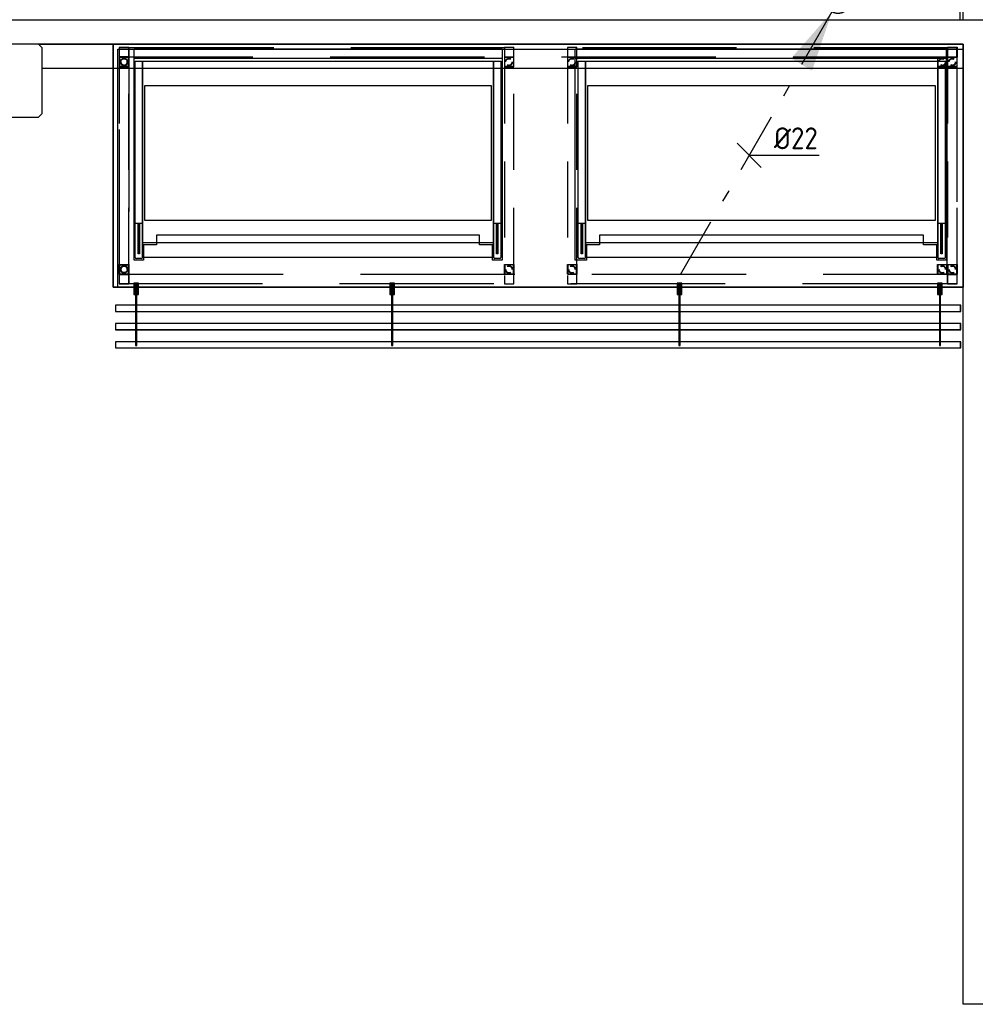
# Model space of a CAD drawing. Header units: millimetres. Extents: x -110 to 230337154, y -20 to 1103899040.
# Tile 51 of 58: x 115190173 to 115194106, y 551939602 to 551943653. Entities that reach past the tile are written whole.
import ezdxf

# ---------------------------------------------------------------- set-up
doc = ezdxf.new("R2010")
doc.units = ezdxf.units.MM
doc.header["$LTSCALE"] = 50
for name, pattern in [('2322109', [10, 5, -2, 1, -2]), ('2322109_a', [10, 5, -2, 1, -2]), ('DASHED', [19.05, 12.7, -6.35]), ('DASHED2', [9.375, 6.25, -3.125]), ('PDF_IMPORT', [1, 0.8, -0.2])]:
    doc.linetypes.add(name, pattern=pattern)
doc.layers.get('0').update_dxf_attribs({"lineweight": 5})
for name, color, linetype in [('2D APPARATUUR', 7, 'Continuous'), ('2D APPARATUUR BOVENBOUW KOUD', 3, 'Continuous'), ('2D APPARATUUR ONDERBOUW', 40, 'DASHED'), ('ONDERLEGGER BOUWKUNDIG', 7, 'Continuous'), ('WL531---', 5, '2322109'), ('WM531---', 1, 'Continuous')]:
    doc.layers.add(name, color=color, linetype=linetype)
doc.styles.add('DVD_VBC_Arial', font='arial.ttf')
doc.styles.add('STABICAD-018', font='ISOCP.SHX', dxfattribs={"height": 90})

# ---------------------------------------------------------------- blocks, each defined once
blk = doc.blocks.new('*U336')
at = {"linetype": '2322109'}
blk.add_hatch(color=2, dxfattribs=at).paths.add_polyline_path([(-25, -43.3), (-106.7, -284.8), (-193.3, -234.8)], flags=0)
at = {"color": 0, "linetype": '2322109'}
blk.add_line((0, 0), (0, 0, 1), dxfattribs=at)
at = {"color": 2, "linetype": '2322109_a'}
blk.add_line((-25, -43.3, 1), (-675, -1169.1, 1), dxfattribs=at)
at = {"color": 2, "linetype": '2322109'}
blk.add_circle((0, 0, 1), 50, dxfattribs=at)
at = {"color": 2}
for tag, p, style in [('SECTIONCODE', (150, 150), 'DVD_VBC_Arial'), ('POSITIONCODE', (150, 150), 'DVD_VBC_Arial'), ('CODE', (0, 100), 'STABICAD-018'), ('FLOORCODE', (0, 0, -50), 'STABICAD-018')]:
    blk.add_attdef(tag, p, '', height=1.2, dxfattribs=dict(at, style=style))
blk = doc.blocks.new('*U340')
at = {"color": 0, "linetype": 'Continuous'}
for p, q in [((50, -50), (-50, 50)), ((0, 0), (52.2, 0)), ((52.2, 0), (287.6, 0))]:
    blk.add_line(p, q, dxfattribs=at)
at = {"color": 0, "linetype": 'Continuous', "style": 'STABICAD-018'}
blk.add_text('%%c22', height=90, dxfattribs=at).set_placement((102.2, 25))
at = {"color": 2, "style": 'DVD_VBC_Arial'}
blk.add_attdef('CODE', (0, 0), '', height=1.2, dxfattribs=at)

msp = doc.modelspace()

# ---------------------------------------------------------------- linework, layer by layer
at = {"layer": '2D APPARATUUR'}
for p, q in [((115190557.8, 551943552), (115190557.8, 551942552.6)), ((115194056, 551943552), (115190557.8, 551943552)), ((115194056, 551942552.6), (115194056, 551943552)), ((115194030.7, 551942605.6), (115193990.7, 551942605.6)), ((115193990.7, 551942605.6), (115193990.7, 551942565.6)), ((115190662.2, 551942568.5), (115190643.1, 551942568.5)), ((115190643.1, 551942568.5), (115190643.1, 551942522.5)), ((115190662.2, 551942522.5), (115190662.2, 551942568.5)), ((115191715.7, 551942568.5), (115191696.7, 551942568.5)), ((115191696.7, 551942568.5), (115191696.7, 551942522.5)), ((115191715.7, 551942522.5), (115191715.7, 551942568.5)), ((115192898.2, 551942568.5), (115192879.2, 551942568.5)), ((115192879.2, 551942568.5), (115192879.2, 551942522.5)), ((115192898.2, 551942522.5), (115192898.2, 551942568.5)), ((115193970.1, 551942568.5), (115193951, 551942568.5)), ((115193951, 551942568.5), (115193951, 551942522.5)), ((115193970.1, 551942522.5), (115193970.1, 551942568.5)), ((115190557.8, 551942552.6), (115194056, 551942552.6)), ((115190648.1, 551942522.5), (115190648.1, 551942563.5)), ((115190648.1, 551942563.5), (115190657.1, 551942563.5)), ((115190655.3, 551942561.9), (115190650.2, 551942561.9)), ((115190650.2, 551942561.9), (115190650.2, 551942312.7)), ((115190655.3, 551942312.7), (115190655.3, 551942561.9)), ((115190657.1, 551942563.5), (115190657.1, 551942522.5)), ((115191701.7, 551942522.5), (115191701.7, 551942563.5)), ((115191701.7, 551942563.5), (115191710.7, 551942563.5)), ((115191708.9, 551942561.9), (115191703.8, 551942561.9)), ((115191703.8, 551942561.9), (115191703.8, 551942312.7)), ((115191708.9, 551942312.7), (115191708.9, 551942561.9)), ((115191710.7, 551942563.5), (115191710.7, 551942522.5)), ((115192884.2, 551942522.5), (115192884.2, 551942563.5)), ((115192884.2, 551942563.5), (115192893.2, 551942563.5)), ((115192891.3, 551942561.9), (115192886.3, 551942561.9)), ((115192886.3, 551942561.9), (115192886.3, 551942312.7)), ((115192891.3, 551942312.7), (115192891.3, 551942561.9)), ((115192893.2, 551942563.5), (115192893.2, 551942522.5)), ((115193956.1, 551942522.5), (115193956.1, 551942563.5)), ((115193956.1, 551942563.5), (115193965.1, 551942563.5)), ((115193963.2, 551942561.9), (115193958.2, 551942561.9)), ((115193958.2, 551942561.9), (115193958.2, 551942312.7)), ((115193963.2, 551942312.7), (115193963.2, 551942561.9)), ((115193965.1, 551942563.5), (115193965.1, 551942522.5)), ((115190643.1, 551942522.5), (115190648.1, 551942522.5)), ((115190657.1, 551942522.5), (115190662.2, 551942522.5)), ((115191696.7, 551942522.5), (115191701.7, 551942522.5)), ((115191710.7, 551942522.5), (115191715.7, 551942522.5)), ((115192879.2, 551942522.5), (115192884.2, 551942522.5)), ((115192893.2, 551942522.5), (115192898.2, 551942522.5)), ((115193951, 551942522.5), (115193956.1, 551942522.5)), ((115193965.1, 551942522.5), (115193970.1, 551942522.5)), ((115190567.8, 551942478), (115190567.8, 551942452.6)), ((115194045.9, 551942478), (115190567.8, 551942478)), ((115190567.8, 551942452.6), (115194045.9, 551942452.6)), ((115194045.9, 551942452.6), (115194045.9, 551942478)), ((115190567.8, 551942402.8), (115190567.8, 551942377.7)), ((115194045.9, 551942402.8), (115190567.8, 551942402.8)), ((115194045.9, 551942377.7), (115194045.9, 551942402.8)), ((115190567.8, 551942377.7), (115194045.9, 551942377.7)), ((115190567.8, 551942327.9), (115190567.8, 551942302.8)), ((115194045.9, 551942327.9), (115190567.8, 551942327.9)), ((115194045.9, 551942302.8), (115194045.9, 551942327.9)), ((115190567.8, 551942302.8), (115194045.9, 551942302.8)), ((115190650.2, 551942312.7), (115190655.3, 551942312.7)), ((115191703.8, 551942312.7), (115191708.9, 551942312.7)), ((115192886.3, 551942312.7), (115192891.3, 551942312.7)), ((115193958.2, 551942312.7), (115193963.2, 551942312.7))]:
    msp.add_line(p, q, dxfattribs=at)
at = {"layer": '2D APPARATUUR', "color": 7, "lineweight": 25}
for points in [[(115194055.5, 551943552), (115194055.5, 551942552.9), (115190557.6, 551942552.9), (115190557.6, 551943552)], [(115194055.5, 551943532), (115194055.5, 551942552.9), (115190577.6, 551942552.9), (115190577.6, 551943532)]]:
    msp.add_lwpolyline(points, close=True, dxfattribs=at)
at = {"layer": '2D APPARATUUR'}
for points in [[(115194045.5, 551942478), (115190567.7, 551942478), (115190567.7, 551942452.9), (115194045.5, 551942452.9)], [(115194045.5, 551942378), (115194045.5, 551942402.9), (115190567.7, 551942402.9), (115190567.7, 551942378)], [(115194045.5, 551942303.2), (115194045.5, 551942328), (115190567.7, 551942328), (115190567.7, 551942303.2)]]:
    msp.add_lwpolyline(points, close=True, dxfattribs=at)
at = {"layer": '2D APPARATUUR BOVENBOUW KOUD'}
for p, q in [((115190643.6, 551942663.2), (115190643.6, 551943533.1)), ((115190643.6, 551943533.1), (115192158.6, 551943533.1)), ((115190643.6, 551943493.2), (115190643.6, 551943533.1)), ((115192158.6, 551943533.1), (115192158.6, 551942663.2)), ((115192158.6, 551943533.1), (115192158.6, 551943493.2)), ((115192459.8, 551942663.2), (115192459.8, 551943533.1)), ((115192459.8, 551943533.1), (115193986.5, 551943533.1)), ((115192459.8, 551943493.2), (115192459.8, 551943533.1)), ((115193986.5, 551943533.1), (115193986.5, 551942663.2)), ((115193986.5, 551943533.1), (115193986.5, 551943493.2)), ((115192158.6, 551943493.2), (115190643.6, 551943493.2)), ((115190648.6, 551942675.1), (115190648.6, 551943483.1)), ((115190648.6, 551943483.1), (115190678.5, 551943483.1)), ((115190678.5, 551942675.1), (115190678.5, 551943483.1)), ((115190678.5, 551943483.1), (115192123.4, 551943483.1)), ((115190678.5, 551943483.1), (115190678.5, 551942675.1)), ((115192123.4, 551943483.1), (115192123.4, 551942675.1)), ((115192123.4, 551942675.1), (115192123.4, 551943483.1)), ((115192123.4, 551943483.1), (115192153.6, 551943483.1)), ((115192153.6, 551943483.1), (115192153.6, 551942675.1)), ((115193986.5, 551943493.2), (115192459.8, 551943493.2)), ((115192471.5, 551942675.1), (115192471.5, 551943483.1)), ((115192471.5, 551943483.1), (115192501.4, 551943483.1)), ((115192501.4, 551942675.1), (115192501.4, 551943483.1)), ((115192501.4, 551943483.1), (115193951.3, 551943483.1)), ((115192501.4, 551943483.1), (115192501.4, 551942675.1)), ((115193951.3, 551943483.1), (115193951.3, 551942675.1)), ((115193951.3, 551942675.1), (115193951.3, 551943483.1)), ((115193951.3, 551943483.1), (115193981.5, 551943483.1)), ((115193981.5, 551943483.1), (115193981.5, 551942675.1)), ((115190678.5, 551942815.3), (115190648.6, 551942815.3)), ((115190660.5, 551942689.4), (115190660.5, 551942815.3)), ((115190663.5, 551942689.4), (115190663.5, 551942815.3)), ((115190666.6, 551942815.3), (115190666.6, 551942689.4)), ((115192153.6, 551942815.3), (115192123.4, 551942815.3)), ((115192135.6, 551942689.4), (115192135.6, 551942815.3)), ((115192138.5, 551942815.3), (115192138.5, 551942689.4)), ((115192141.4, 551942815.3), (115192141.4, 551942689.4)), ((115192501.4, 551942815.3), (115192471.5, 551942815.3)), ((115192483.4, 551942689.4), (115192483.4, 551942815.3)), ((115192486.3, 551942689.4), (115192486.3, 551942815.3)), ((115192489.5, 551942815.3), (115192489.5, 551942689.4)), ((115193981.5, 551942815.3), (115193951.3, 551942815.3)), ((115193963.5, 551942689.4), (115193963.5, 551942815.3)), ((115193966.4, 551942815.3), (115193966.4, 551942689.4)), ((115193969.3, 551942815.3), (115193969.3, 551942689.4)), ((115192065.5, 551942767.1), (115190736.5, 551942767.1)), ((115190736.5, 551942767.1), (115190736.5, 551942727.2)), ((115192065.5, 551942727.2), (115192065.5, 551942767.1)), ((115193893.4, 551942767.1), (115192559.4, 551942767.1)), ((115192559.4, 551942767.1), (115192559.4, 551942727.2)), ((115193893.4, 551942727.2), (115193893.4, 551942767.1)), ((115192123.4, 551942735.1), (115190678.5, 551942735.1)), ((115190736.5, 551942727.2), (115190682.5, 551942727.2)), ((115190682.5, 551942727.2), (115190682.5, 551942663.2)), ((115192119.5, 551942727.2), (115192065.5, 551942727.2)), ((115192119.5, 551942663.2), (115192119.5, 551942727.2)), ((115193951.3, 551942735.1), (115192501.4, 551942735.1)), ((115192559.4, 551942727.2), (115192505.4, 551942727.2)), ((115192505.4, 551942727.2), (115192505.4, 551942663.2)), ((115193947.3, 551942727.2), (115193893.4, 551942727.2)), ((115193947.3, 551942663.2), (115193947.3, 551942727.2)), ((115190666.6, 551942689.4), (115190660.5, 551942689.4)), ((115192141.4, 551942689.4), (115192135.6, 551942689.4)), ((115192489.5, 551942689.4), (115192483.4, 551942689.4)), ((115193969.3, 551942689.4), (115193963.5, 551942689.4)), ((115190682.5, 551942663.2), (115190643.6, 551942663.2)), ((115190673.5, 551942670), (115190653.7, 551942670)), ((115192123.4, 551942675.1), (115190678.5, 551942675.1)), ((115192158.6, 551942663.2), (115192119.5, 551942663.2)), ((115192148.6, 551942670), (115192128.5, 551942670)), ((115192505.4, 551942663.2), (115192459.8, 551942663.2)), ((115192496.4, 551942670), (115192476.5, 551942670)), ((115193951.3, 551942675.1), (115192501.4, 551942675.1)), ((115193986.5, 551942663.2), (115193947.3, 551942663.2)), ((115193976.5, 551942670), (115193956.3, 551942670))]:
    msp.add_line(p, q, dxfattribs=at)
at = {"layer": '2D APPARATUUR BOVENBOUW KOUD', "linetype": 'PDF_IMPORT', "ltscale": 37.570308}
for p, q in [((115190688.6, 551943383.1), (115192113.4, 551943383.1)), ((115190688.6, 551942826.9), (115190688.6, 551943383.1)), ((115192113.4, 551943383.1), (115192113.4, 551942826.9)), ((115192511.5, 551943383.1), (115193941.3, 551943383.1)), ((115192511.5, 551942826.9), (115192511.5, 551943383.1)), ((115193941.3, 551943383.1), (115193941.3, 551942826.9)), ((115192113.4, 551942826.9), (115190688.6, 551942826.9)), ((115193941.3, 551942826.9), (115192511.5, 551942826.9))]:
    msp.add_line(p, q, dxfattribs=at)
at = {"layer": '2D APPARATUUR BOVENBOUW KOUD'}
for centre, radius, start, end in [((115190653.7, 551942674.8), 4.73, 178.9905, 268.9905), ((115190673.5, 551942675.1), 5.03, 270, 0), ((115192128.6, 551942674.7), 4.7, 178.6152, 268.6152), ((115192148.6, 551942675.1), 5.03, 270, 0), ((115192476.6, 551942674.8), 4.73, 178.9905, 268.9905), ((115192496.4, 551942675.1), 5.03, 270, 0), ((115193956.5, 551942674.7), 4.7, 178.6152, 268.6152), ((115193976.5, 551942675.1), 5.03, 270, 0)]:
    msp.add_arc(centre, radius, start, end, dxfattribs=at)
at = {"layer": '2D APPARATUUR ONDERBOUW'}
for p, q in [((115190583.8, 551943500.7), (115190583.8, 551943538.3)), ((115190583.8, 551943538.3), (115190621.4, 551943538.3)), ((115190621.4, 551943538.3), (115190621.4, 551943500.7)), ((115190622.7, 551943499.7), (115190622.7, 551943539.6)), ((115190623, 551943499.7), (115190623, 551943539.6)), ((115192207.2, 551943499.7), (115192207.2, 551943539.6)), ((115192207.2, 551943499.7), (115192207.2, 551943539.6)), ((115192466.5, 551943499.7), (115192466.5, 551943539.6)), ((115192466.5, 551943499.7), (115192466.5, 551943539.6)), ((115193990.7, 551943499.7), (115193990.7, 551943539.6)), ((115193991.8, 551943538.3), (115193991.8, 551943500.7)), ((115194029.4, 551943538.3), (115193991.8, 551943538.3)), ((115194029.4, 551943500.7), (115194029.4, 551943538.3)), ((115194032, 551943499.7), (115194032, 551943539.6)), ((115190582.8, 551943499.7), (115190622.7, 551943499.7)), ((115190582.8, 551943499.7), (115190582.8, 551943459.7)), ((115190622.7, 551943499.7), (115190582.8, 551943499.7)), ((115190621.4, 551943500.7), (115190583.8, 551943500.7)), ((115190621.1, 551943498.6), (115190583.8, 551943498.6)), ((115190583.8, 551943498.6), (115190583.8, 551943461)), ((115190584.1, 551943461), (115190584.1, 551943498.6)), ((115190584.1, 551943498.6), (115190621.4, 551943498.6)), ((115190621.1, 551943461), (115190621.1, 551943498.6)), ((115190621.4, 551943498.6), (115190621.4, 551943461)), ((115190622.5, 551943499.7), (115190622.5, 551943459.7)), ((115190622.7, 551943459.7), (115190622.7, 551943499.7)), ((115190622.7, 551943499.7), (115190622.7, 551943499.7)), ((115190622.7, 551943459.7), (115190622.7, 551943499.7)), ((115192168.6, 551943499.7), (115192168.6, 551943459.7)), ((115192206.9, 551943499.7), (115192168.6, 551943499.7)), ((115192168.6, 551943499.7), (115192168.6, 551943459.7)), ((115192206.9, 551943499.7), (115192168.6, 551943499.7)), ((115192169.9, 551943461), (115192169.9, 551943498.6)), ((115192169.9, 551943498.6), (115192205.6, 551943498.6)), ((115192169.9, 551943461), (115192169.9, 551943498.6)), ((115192169.9, 551943498.6), (115192205.6, 551943498.6)), ((115192205.6, 551943498.6), (115192205.6, 551943461)), ((115192205.6, 551943498.6), (115192205.6, 551943461)), ((115192206.9, 551943459.7), (115192206.9, 551943499.7)), ((115192206.9, 551943459.7), (115192206.9, 551943499.7)), ((115192427.9, 551943499.7), (115192427.9, 551943459.7)), ((115192466.2, 551943499.7), (115192427.9, 551943499.7)), ((115192427.9, 551943499.7), (115192427.9, 551943459.7)), ((115192466.2, 551943499.7), (115192427.9, 551943499.7)), ((115192429.2, 551943461), (115192429.2, 551943498.6)), ((115192429.2, 551943498.6), (115192464.9, 551943498.6)), ((115192429.2, 551943461), (115192429.2, 551943498.6)), ((115192429.2, 551943498.6), (115192464.9, 551943498.6)), ((115192464.9, 551943498.6), (115192464.9, 551943461)), ((115192464.9, 551943498.6), (115192464.9, 551943461)), ((115192466.2, 551943459.7), (115192466.2, 551943499.7)), ((115192466.2, 551943459.7), (115192466.2, 551943499.7)), ((115193950.5, 551943499.7), (115193950.5, 551943459.7)), ((115193990.5, 551943499.7), (115193950.5, 551943499.7)), ((115193951.8, 551943461), (115193951.8, 551943498.6)), ((115193951.8, 551943498.6), (115193989.1, 551943498.6)), ((115193989.1, 551943498.6), (115193989.1, 551943461)), ((115193990.5, 551943459.7), (115193990.5, 551943499.7)), ((115194030.7, 551943499.7), (115193990.7, 551943499.7)), ((115193991.8, 551943500.7), (115194029.4, 551943500.7)), ((115193991.8, 551943499.7), (115193991.8, 551943459.7)), ((115194031.7, 551943499.7), (115193991.8, 551943499.7)), ((115193993.1, 551943461), (115193993.1, 551943498.6)), ((115193993.1, 551943498.6), (115194030.4, 551943498.6)), ((115194030.4, 551943498.6), (115194030.4, 551943461)), ((115194031.7, 551943459.7), (115194031.7, 551943499.7)), ((115190582.8, 551943459.7), (115190622.7, 551943459.7)), ((115190583.8, 551943461), (115190621.1, 551943461)), ((115190621.4, 551943461), (115190584.1, 551943461)), ((115190587.8, 551943481.1), (115190588.3, 551943484.1)), ((115190587.8, 551943479.8), (115190587.8, 551943481.1)), ((115190588.3, 551943484.1), (115190589.4, 551943486.7)), ((115190589.4, 551943486.7), (115190591, 551943489.1)), ((115190589.9, 551943480.9), (115190590.2, 551943483.5)), ((115190589.9, 551943479.8), (115190589.9, 551943480.9)), ((115190590.2, 551943483.5), (115190591.2, 551943485.6)), ((115190591, 551943489.1), (115190592.8, 551943491.2)), ((115190591.2, 551943485.6), (115190592.6, 551943487.8)), ((115190592.6, 551943487.8), (115190594.2, 551943489.6)), ((115190592.8, 551943491.2), (115190595.2, 551943492.8)), ((115190594.2, 551943489.6), (115190596.3, 551943490.9)), ((115190596.3, 551943493.3), (115190595, 551943492.5)), ((115190595.2, 551943492.8), (115190597.9, 551943493.8)), ((115190597.1, 551943491.5), (115190596, 551943490.9)), ((115190598.9, 551943494.4), (115190596.3, 551943493.3)), ((115190596.3, 551943490.9), (115190598.7, 551943492)), ((115190599.4, 551943492.3), (115190597.1, 551943491.5)), ((115190597.9, 551943493.8), (115190600.8, 551943494.6)), ((115190598.7, 551943492), (115190601, 551943492.5)), ((115190601.8, 551943494.6), (115190598.9, 551943494.4)), ((115190601.8, 551943492.8), (115190599.4, 551943492.3)), ((115190600.8, 551943494.6), (115190603.4, 551943494.6)), ((115190601, 551943492.5), (115190603.4, 551943492.8)), ((115190604.5, 551943494.6), (115190601.8, 551943494.6)), ((115190604.2, 551943492.5), (115190601.8, 551943492.8)), ((115190603.4, 551943494.6), (115190606.3, 551943494.4)), ((115190603.4, 551943492.8), (115190605.8, 551943492.3)), ((115190606.6, 551943492), (115190604.2, 551943492.5)), ((115190607.4, 551943493.8), (115190604.5, 551943494.6)), ((115190605.8, 551943492.3), (115190608.2, 551943491.5)), ((115190606.3, 551943494.4), (115190609, 551943493.3)), ((115190609, 551943490.9), (115190606.6, 551943492)), ((115190610, 551943492.8), (115190607.4, 551943493.8)), ((115190608.2, 551943491.5), (115190609.2, 551943490.9)), ((115190609, 551943493.3), (115190610.3, 551943492.5)), ((115190611.1, 551943489.6), (115190609, 551943490.9)), ((115190612.4, 551943491.2), (115190610, 551943492.8)), ((115190612.7, 551943487.8), (115190611.1, 551943489.6)), ((115190614.3, 551943489.1), (115190612.4, 551943491.2)), ((115190614, 551943485.6), (115190612.7, 551943487.8)), ((115190615.1, 551943483.5), (115190614, 551943485.6)), ((115190615.9, 551943486.7), (115190614.3, 551943489.1)), ((115190615.3, 551943480.9), (115190615.1, 551943483.5)), ((115190615.3, 551943479.8), (115190615.3, 551943480.9)), ((115190616.9, 551943484.1), (115190615.9, 551943486.7)), ((115190617.4, 551943481.1), (115190616.9, 551943484.1)), ((115190617.4, 551943479.8), (115190617.4, 551943481.1)), ((115190622.7, 551943459.7), (115190622.7, 551943459.7)), ((115192168.6, 551943459.7), (115192206.9, 551943459.7)), ((115192168.6, 551943459.7), (115192206.9, 551943459.7)), ((115192205.6, 551943461), (115192169.9, 551943461)), ((115192205.6, 551943461), (115192169.9, 551943461)), ((115192172, 551943481.1), (115192172.5, 551943484.1)), ((115192172, 551943481.1), (115192172.5, 551943484.1)), ((115192172, 551943479.8), (115192172, 551943481.1)), ((115192172, 551943479.8), (115192172, 551943481.1)), ((115192172.5, 551943484.1), (115192173.6, 551943486.7)), ((115192172.5, 551943484.1), (115192173.6, 551943486.7)), ((115192173.6, 551943486.7), (115192175.2, 551943489.1)), ((115192173.6, 551943486.7), (115192175.2, 551943489.1)), ((115192174.1, 551943480.9), (115192174.4, 551943483.5)), ((115192174.1, 551943480.9), (115192174.4, 551943483.5)), ((115192174.1, 551943479.8), (115192174.1, 551943480.9)), ((115192174.1, 551943479.8), (115192174.1, 551943480.9)), ((115192174.4, 551943483.5), (115192175.4, 551943485.6)), ((115192174.4, 551943483.5), (115192175.4, 551943485.6)), ((115192175.2, 551943489.1), (115192177, 551943491.2)), ((115192175.2, 551943489.1), (115192177, 551943491.2)), ((115192175.4, 551943485.6), (115192176.8, 551943487.8)), ((115192175.4, 551943485.6), (115192176.8, 551943487.8)), ((115192176.8, 551943487.8), (115192178.3, 551943489.6)), ((115192176.8, 551943487.8), (115192178.3, 551943489.6)), ((115192177, 551943491.2), (115192179.4, 551943492.8)), ((115192177, 551943491.2), (115192179.4, 551943492.8)), ((115192178.3, 551943489.6), (115192180.5, 551943490.9)), ((115192178.3, 551943489.6), (115192180.5, 551943490.9)), ((115192179.4, 551943492.8), (115192182, 551943493.8)), ((115192179.4, 551943492.8), (115192182, 551943493.8)), ((115192180.5, 551943490.9), (115192182.8, 551943492)), ((115192180.5, 551943490.9), (115192182.8, 551943492)), ((115192182, 551943493.8), (115192185, 551943494.6)), ((115192182, 551943493.8), (115192185, 551943494.6)), ((115192182.8, 551943492), (115192185.2, 551943492.5)), ((115192182.8, 551943492), (115192185.2, 551943492.5)), ((115192185, 551943494.6), (115192187.6, 551943494.6)), ((115192185, 551943494.6), (115192187.6, 551943494.6)), ((115192185.2, 551943492.5), (115192187.6, 551943492.8)), ((115192185.2, 551943492.5), (115192187.6, 551943492.8)), ((115192187.6, 551943494.6), (115192190.5, 551943494.4)), ((115192187.6, 551943494.6), (115192190.5, 551943494.4)), ((115192187.6, 551943492.8), (115192190, 551943492.3)), ((115192187.6, 551943492.8), (115192190, 551943492.3)), ((115192190, 551943492.3), (115192192.4, 551943491.5)), ((115192190, 551943492.3), (115192192.4, 551943491.5)), ((115192190.5, 551943494.4), (115192193.2, 551943493.3)), ((115192190.5, 551943494.4), (115192193.2, 551943493.3)), ((115192192.4, 551943491.5), (115192193.4, 551943490.9)), ((115192192.4, 551943491.5), (115192193.4, 551943490.9)), ((115192193.2, 551943493.3), (115192194.5, 551943492.5)), ((115192193.2, 551943493.3), (115192194.5, 551943492.5)), ((115192427.9, 551943459.7), (115192466.2, 551943459.7)), ((115192427.9, 551943459.7), (115192466.2, 551943459.7)), ((115192464.9, 551943461), (115192429.2, 551943461)), ((115192464.9, 551943461), (115192429.2, 551943461)), ((115192431.3, 551943481.1), (115192431.8, 551943484.1)), ((115192431.3, 551943481.1), (115192431.8, 551943484.1)), ((115192431.3, 551943479.8), (115192431.3, 551943481.1)), ((115192431.3, 551943479.8), (115192431.3, 551943481.1)), ((115192431.8, 551943484.1), (115192432.9, 551943486.7)), ((115192431.8, 551943484.1), (115192432.9, 551943486.7)), ((115192432.9, 551943486.7), (115192434.5, 551943489.1)), ((115192432.9, 551943486.7), (115192434.5, 551943489.1)), ((115192433.4, 551943480.9), (115192433.7, 551943483.5)), ((115192433.4, 551943480.9), (115192433.7, 551943483.5)), ((115192433.4, 551943479.8), (115192433.4, 551943480.9)), ((115192433.4, 551943479.8), (115192433.4, 551943480.9)), ((115192433.7, 551943483.5), (115192434.7, 551943485.6)), ((115192433.7, 551943483.5), (115192434.7, 551943485.6)), ((115192434.5, 551943489.1), (115192436.3, 551943491.2)), ((115192434.5, 551943489.1), (115192436.3, 551943491.2)), ((115192434.7, 551943485.6), (115192436.1, 551943487.8)), ((115192434.7, 551943485.6), (115192436.1, 551943487.8)), ((115192436.1, 551943487.8), (115192437.7, 551943489.6)), ((115192436.1, 551943487.8), (115192437.7, 551943489.6)), ((115192436.3, 551943491.2), (115192438.7, 551943492.8)), ((115192436.3, 551943491.2), (115192438.7, 551943492.8)), ((115192437.7, 551943489.6), (115192439.8, 551943490.9)), ((115192437.7, 551943489.6), (115192439.8, 551943490.9)), ((115192438.7, 551943492.8), (115192441.4, 551943493.8)), ((115192438.7, 551943492.8), (115192441.4, 551943493.8)), ((115192439.8, 551943490.9), (115192442.2, 551943492)), ((115192439.8, 551943490.9), (115192442.2, 551943492)), ((115192441.4, 551943493.8), (115192444.3, 551943494.6)), ((115192441.4, 551943493.8), (115192444.3, 551943494.6)), ((115192442.2, 551943492), (115192444.5, 551943492.5)), ((115192442.2, 551943492), (115192444.5, 551943492.5)), ((115192444.3, 551943494.6), (115192446.9, 551943494.6)), ((115192444.3, 551943494.6), (115192446.9, 551943494.6)), ((115192444.5, 551943492.5), (115192446.9, 551943492.8)), ((115192444.5, 551943492.5), (115192446.9, 551943492.8)), ((115192446.9, 551943494.6), (115192449.8, 551943494.4)), ((115192446.9, 551943494.6), (115192449.8, 551943494.4)), ((115192446.9, 551943492.8), (115192449.3, 551943492.3)), ((115192446.9, 551943492.8), (115192449.3, 551943492.3)), ((115192449.3, 551943492.3), (115192451.7, 551943491.5)), ((115192449.3, 551943492.3), (115192451.7, 551943491.5)), ((115192449.8, 551943494.4), (115192452.5, 551943493.3)), ((115192449.8, 551943494.4), (115192452.5, 551943493.3)), ((115192451.7, 551943491.5), (115192452.7, 551943490.9)), ((115192451.7, 551943491.5), (115192452.7, 551943490.9)), ((115192452.5, 551943493.3), (115192453.8, 551943492.5)), ((115192452.5, 551943493.3), (115192453.8, 551943492.5)), ((115193950.5, 551943459.7), (115193990.5, 551943459.7)), ((115193989.1, 551943461), (115193951.8, 551943461)), ((115193955.5, 551943481.1), (115193956.1, 551943484.1)), ((115193955.5, 551943479.8), (115193955.5, 551943481.1)), ((115193956.1, 551943484.1), (115193957.1, 551943486.7)), ((115193957.1, 551943486.7), (115193958.7, 551943489.1)), ((115193957.7, 551943480.9), (115193957.9, 551943483.5)), ((115193957.7, 551943479.8), (115193957.7, 551943480.9)), ((115193957.9, 551943483.5), (115193959, 551943485.6)), ((115193958.7, 551943489.1), (115193960.6, 551943491.2)), ((115193959, 551943485.6), (115193960.3, 551943487.8)), ((115193960.3, 551943487.8), (115193961.9, 551943489.6)), ((115193960.6, 551943491.2), (115193962.9, 551943492.8)), ((115193961.9, 551943489.6), (115193964, 551943490.9)), ((115193962.9, 551943492.8), (115193965.6, 551943493.8)), ((115193964, 551943490.9), (115193966.4, 551943492)), ((115193965.6, 551943493.8), (115193968.5, 551943494.6)), ((115193966.4, 551943492), (115193968.8, 551943492.5)), ((115193968.5, 551943494.6), (115193971.1, 551943494.6)), ((115193968.8, 551943492.5), (115193971.1, 551943492.8)), ((115193971.1, 551943494.6), (115193974.1, 551943494.4)), ((115193971.1, 551943492.8), (115193973.5, 551943492.3)), ((115193973.5, 551943492.3), (115193975.9, 551943491.5)), ((115193974.1, 551943494.4), (115193976.7, 551943493.3)), ((115193975.9, 551943491.5), (115193977, 551943490.9)), ((115193976.7, 551943493.3), (115193978, 551943492.5)), ((115193991.8, 551943459.7), (115194031.7, 551943459.7)), ((115194030.4, 551943461), (115193993.1, 551943461)), ((115193996.8, 551943481.1), (115193997.3, 551943484.1)), ((115193996.8, 551943479.8), (115193996.8, 551943481.1)), ((115193997.3, 551943484.1), (115193998.4, 551943486.7)), ((115193998.4, 551943486.7), (115194000, 551943489.1)), ((115193998.9, 551943480.9), (115193999.2, 551943483.5)), ((115193998.9, 551943479.8), (115193998.9, 551943480.9)), ((115193999.2, 551943483.5), (115194000.2, 551943485.6)), ((115194000, 551943489.1), (115194001.8, 551943491.2)), ((115194000.2, 551943485.6), (115194001.6, 551943487.8)), ((115194001.6, 551943487.8), (115194003.2, 551943489.6)), ((115194001.8, 551943491.2), (115194004.2, 551943492.8)), ((115194003.2, 551943489.6), (115194005.3, 551943490.9)), ((115194004.2, 551943492.8), (115194006.9, 551943493.8)), ((115194005.3, 551943490.9), (115194007.7, 551943492)), ((115194006.9, 551943493.8), (115194009.8, 551943494.6)), ((115194007.7, 551943492), (115194010, 551943492.5)), ((115194009.8, 551943494.6), (115194012.4, 551943494.6)), ((115194010, 551943492.5), (115194012.4, 551943492.8)), ((115194012.4, 551943494.6), (115194015.3, 551943494.4)), ((115194012.4, 551943492.8), (115194014.8, 551943492.3)), ((115194014.8, 551943492.3), (115194017.2, 551943491.5)), ((115194015.3, 551943494.4), (115194018, 551943493.3)), ((115194017.2, 551943491.5), (115194018.2, 551943490.9)), ((115194018, 551943493.3), (115194019.3, 551943492.5)), ((115190582.8, 551942605.6), (115190582.8, 551942645.5)), ((115190582.8, 551942645.5), (115190622.7, 551942645.5)), ((115190622.5, 551942605.6), (115190622.5, 551942645.5)), ((115190622.7, 551942645.5), (115190622.7, 551942645.5)), ((115190622.7, 551942645.5), (115190622.7, 551942605.6)), ((115190622.7, 551942645.5), (115190622.7, 551942605.6)), ((115192168.6, 551942605.6), (115192168.6, 551942645.5)), ((115192168.6, 551942645.5), (115192206.9, 551942645.5)), ((115192168.6, 551942605.6), (115192168.6, 551942645.5)), ((115192168.6, 551942645.5), (115192206.9, 551942645.5)), ((115192206.9, 551942645.5), (115192206.9, 551942605.6)), ((115192206.9, 551942645.5), (115192206.9, 551942605.6)), ((115192427.9, 551942605.6), (115192427.9, 551942645.5)), ((115192427.9, 551942645.5), (115192466.2, 551942645.5)), ((115192427.9, 551942605.6), (115192427.9, 551942645.5)), ((115192427.9, 551942645.5), (115192466.2, 551942645.5)), ((115192466.2, 551942645.5), (115192466.2, 551942605.6)), ((115192466.2, 551942645.5), (115192466.2, 551942605.6)), ((115193950.5, 551942605.6), (115193950.5, 551942645.5)), ((115193950.5, 551942645.5), (115193990.5, 551942645.5)), ((115193990.5, 551942645.5), (115193990.5, 551942605.6)), ((115193991.8, 551942605.6), (115193991.8, 551942645.5)), ((115193991.8, 551942645.5), (115194031.7, 551942645.5)), ((115194031.7, 551942645.5), (115194031.7, 551942605.6)), ((115190582.8, 551942605.6), (115190622.7, 551942605.6)), ((115190622.7, 551942605.6), (115190582.8, 551942605.6)), ((115190583.8, 551942606.6), (115190583.8, 551942644.2)), ((115190583.8, 551942644.2), (115190621.1, 551942644.2)), ((115190621.1, 551942606.6), (115190583.8, 551942606.6)), ((115190583.8, 551942566.7), (115190583.8, 551942604.2)), ((115190583.8, 551942604.2), (115190621.4, 551942604.2)), ((115190584.1, 551942644.2), (115190584.1, 551942606.6)), ((115190621.4, 551942644.2), (115190584.1, 551942644.2)), ((115190584.1, 551942606.6), (115190621.4, 551942606.6)), ((115190587.8, 551942625.4), (115190587.8, 551942624.1)), ((115190587.8, 551942624.1), (115190588.3, 551942621.2)), ((115190588.3, 551942621.2), (115190589.4, 551942618.5)), ((115190589.4, 551942618.5), (115190591, 551942616.2)), ((115190589.9, 551942625.4), (115190589.9, 551942624.4)), ((115190589.9, 551942624.4), (115190590.2, 551942621.7)), ((115190590.2, 551942621.7), (115190591.2, 551942619.6)), ((115190591, 551942616.2), (115190592.8, 551942614)), ((115190591.2, 551942619.6), (115190592.6, 551942617.5)), ((115190592.6, 551942617.5), (115190594.2, 551942615.6)), ((115190592.8, 551942614), (115190595.2, 551942612.5)), ((115190594.2, 551942615.6), (115190596.3, 551942614.3)), ((115190596.3, 551942611.9), (115190595, 551942612.7)), ((115190595.2, 551942612.5), (115190597.9, 551942611.4)), ((115190597.1, 551942613.8), (115190596, 551942614.3)), ((115190596.3, 551942614.3), (115190598.7, 551942613.2)), ((115190598.9, 551942610.9), (115190596.3, 551942611.9)), ((115190599.4, 551942613), (115190597.1, 551942613.8)), ((115190597.9, 551942611.4), (115190600.8, 551942610.6)), ((115190598.7, 551942613.2), (115190601, 551942612.7)), ((115190601.8, 551942610.6), (115190598.9, 551942610.9)), ((115190601.8, 551942612.5), (115190599.4, 551942613)), ((115190600.8, 551942610.6), (115190603.4, 551942610.6)), ((115190601, 551942612.7), (115190603.4, 551942612.5)), ((115190604.2, 551942612.7), (115190601.8, 551942612.5)), ((115190604.5, 551942610.6), (115190601.8, 551942610.6)), ((115190603.4, 551942612.5), (115190605.8, 551942613)), ((115190603.4, 551942610.6), (115190606.3, 551942610.9)), ((115190606.6, 551942613.2), (115190604.2, 551942612.7)), ((115190607.4, 551942611.4), (115190604.5, 551942610.6)), ((115190605.8, 551942613), (115190608.2, 551942613.8)), ((115190606.3, 551942610.9), (115190609, 551942611.9)), ((115190609, 551942614.3), (115190606.6, 551942613.2)), ((115190610, 551942612.5), (115190607.4, 551942611.4)), ((115190608.2, 551942613.8), (115190609.2, 551942614.3)), ((115190611.1, 551942615.6), (115190609, 551942614.3)), ((115190609, 551942611.9), (115190610.3, 551942612.7)), ((115190612.4, 551942614), (115190610, 551942612.5)), ((115190612.7, 551942617.5), (115190611.1, 551942615.6)), ((115190614.3, 551942616.2), (115190612.4, 551942614)), ((115190614, 551942619.6), (115190612.7, 551942617.5)), ((115190615.1, 551942621.7), (115190614, 551942619.6)), ((115190615.9, 551942618.5), (115190614.3, 551942616.2)), ((115190615.3, 551942624.4), (115190615.1, 551942621.7)), ((115190615.3, 551942625.4), (115190615.3, 551942624.4)), ((115190616.9, 551942621.2), (115190615.9, 551942618.5)), ((115190617.4, 551942624.1), (115190616.9, 551942621.2)), ((115190617.4, 551942625.4), (115190617.4, 551942624.1)), ((115190621.1, 551942644.2), (115190621.1, 551942606.6)), ((115190621.4, 551942606.6), (115190621.4, 551942644.2)), ((115190621.4, 551942604.2), (115190621.4, 551942566.7)), ((115190622.7, 551942605.6), (115190622.7, 551942565.6)), ((115190622.7, 551942605.6), (115190622.7, 551942605.6)), ((115192206.9, 551942605.6), (115192168.6, 551942605.6)), ((115192206.9, 551942605.6), (115192168.6, 551942605.6)), ((115192169.9, 551942644.2), (115192169.9, 551942606.6)), ((115192205.6, 551942644.2), (115192169.9, 551942644.2)), ((115192169.9, 551942644.2), (115192169.9, 551942606.6)), ((115192205.6, 551942644.2), (115192169.9, 551942644.2)), ((115192169.9, 551942606.6), (115192205.6, 551942606.6)), ((115192169.9, 551942606.6), (115192205.6, 551942606.6)), ((115192172, 551942625.4), (115192172, 551942624.1)), ((115192172, 551942625.4), (115192172, 551942624.1)), ((115192172, 551942624.1), (115192172.5, 551942621.2)), ((115192172, 551942624.1), (115192172.5, 551942621.2)), ((115192172.5, 551942621.2), (115192173.6, 551942618.5)), ((115192172.5, 551942621.2), (115192173.6, 551942618.5)), ((115192173.6, 551942618.5), (115192175.2, 551942616.2)), ((115192173.6, 551942618.5), (115192175.2, 551942616.2)), ((115192174.1, 551942625.4), (115192174.1, 551942624.4)), ((115192174.1, 551942625.4), (115192174.1, 551942624.4)), ((115192174.1, 551942624.4), (115192174.4, 551942621.7)), ((115192174.1, 551942624.4), (115192174.4, 551942621.7)), ((115192174.4, 551942621.7), (115192175.4, 551942619.6)), ((115192174.4, 551942621.7), (115192175.4, 551942619.6)), ((115192175.2, 551942616.2), (115192177, 551942614)), ((115192175.2, 551942616.2), (115192177, 551942614)), ((115192175.4, 551942619.6), (115192176.8, 551942617.5)), ((115192175.4, 551942619.6), (115192176.8, 551942617.5)), ((115192176.8, 551942617.5), (115192178.3, 551942615.6)), ((115192176.8, 551942617.5), (115192178.3, 551942615.6)), ((115192177, 551942614), (115192179.4, 551942612.5)), ((115192177, 551942614), (115192179.4, 551942612.5)), ((115192178.3, 551942615.6), (115192180.5, 551942614.3)), ((115192178.3, 551942615.6), (115192180.5, 551942614.3)), ((115192179.4, 551942612.5), (115192182, 551942611.4)), ((115192179.4, 551942612.5), (115192182, 551942611.4)), ((115192180.5, 551942614.3), (115192182.8, 551942613.2)), ((115192180.5, 551942614.3), (115192182.8, 551942613.2)), ((115192182, 551942611.4), (115192185, 551942610.6)), ((115192182, 551942611.4), (115192185, 551942610.6)), ((115192182.8, 551942613.2), (115192185.2, 551942612.7)), ((115192182.8, 551942613.2), (115192185.2, 551942612.7)), ((115192185, 551942610.6), (115192187.6, 551942610.6)), ((115192185, 551942610.6), (115192187.6, 551942610.6)), ((115192185.2, 551942612.7), (115192187.6, 551942612.5)), ((115192185.2, 551942612.7), (115192187.6, 551942612.5)), ((115192187.6, 551942612.5), (115192190, 551942613)), ((115192187.6, 551942612.5), (115192190, 551942613)), ((115192187.6, 551942610.6), (115192190.5, 551942610.9)), ((115192187.6, 551942610.6), (115192190.5, 551942610.9)), ((115192190, 551942613), (115192192.4, 551942613.8)), ((115192190, 551942613), (115192192.4, 551942613.8)), ((115192190.5, 551942610.9), (115192193.2, 551942611.9)), ((115192190.5, 551942610.9), (115192193.2, 551942611.9)), ((115192192.4, 551942613.8), (115192193.4, 551942614.3)), ((115192192.4, 551942613.8), (115192193.4, 551942614.3)), ((115192193.2, 551942611.9), (115192194.5, 551942612.7)), ((115192193.2, 551942611.9), (115192194.5, 551942612.7)), ((115192205.6, 551942606.6), (115192205.6, 551942644.2)), ((115192205.6, 551942606.6), (115192205.6, 551942644.2)), ((115192466.2, 551942605.6), (115192427.9, 551942605.6)), ((115192466.2, 551942605.6), (115192427.9, 551942605.6)), ((115192429.2, 551942644.2), (115192429.2, 551942606.6)), ((115192464.9, 551942644.2), (115192429.2, 551942644.2)), ((115192429.2, 551942644.2), (115192429.2, 551942606.6)), ((115192464.9, 551942644.2), (115192429.2, 551942644.2)), ((115192429.2, 551942606.6), (115192464.9, 551942606.6)), ((115192429.2, 551942606.6), (115192464.9, 551942606.6)), ((115192431.3, 551942625.4), (115192431.3, 551942624.1)), ((115192431.3, 551942625.4), (115192431.3, 551942624.1)), ((115192431.3, 551942624.1), (115192431.8, 551942621.2)), ((115192431.3, 551942624.1), (115192431.8, 551942621.2)), ((115192431.8, 551942621.2), (115192432.9, 551942618.5)), ((115192431.8, 551942621.2), (115192432.9, 551942618.5)), ((115192432.9, 551942618.5), (115192434.5, 551942616.2)), ((115192432.9, 551942618.5), (115192434.5, 551942616.2)), ((115192433.4, 551942625.4), (115192433.4, 551942624.4)), ((115192433.4, 551942625.4), (115192433.4, 551942624.4)), ((115192433.4, 551942624.4), (115192433.7, 551942621.7)), ((115192433.4, 551942624.4), (115192433.7, 551942621.7)), ((115192433.7, 551942621.7), (115192434.7, 551942619.6)), ((115192433.7, 551942621.7), (115192434.7, 551942619.6)), ((115192434.5, 551942616.2), (115192436.3, 551942614)), ((115192434.5, 551942616.2), (115192436.3, 551942614)), ((115192434.7, 551942619.6), (115192436.1, 551942617.5)), ((115192434.7, 551942619.6), (115192436.1, 551942617.5)), ((115192436.1, 551942617.5), (115192437.7, 551942615.6)), ((115192436.1, 551942617.5), (115192437.7, 551942615.6)), ((115192436.3, 551942614), (115192438.7, 551942612.5)), ((115192436.3, 551942614), (115192438.7, 551942612.5)), ((115192437.7, 551942615.6), (115192439.8, 551942614.3)), ((115192437.7, 551942615.6), (115192439.8, 551942614.3)), ((115192438.7, 551942612.5), (115192441.4, 551942611.4)), ((115192438.7, 551942612.5), (115192441.4, 551942611.4)), ((115192439.8, 551942614.3), (115192442.2, 551942613.2)), ((115192439.8, 551942614.3), (115192442.2, 551942613.2)), ((115192441.4, 551942611.4), (115192444.3, 551942610.6)), ((115192441.4, 551942611.4), (115192444.3, 551942610.6)), ((115192442.2, 551942613.2), (115192444.5, 551942612.7)), ((115192442.2, 551942613.2), (115192444.5, 551942612.7)), ((115192444.3, 551942610.6), (115192446.9, 551942610.6)), ((115192444.3, 551942610.6), (115192446.9, 551942610.6)), ((115192444.5, 551942612.7), (115192446.9, 551942612.5)), ((115192444.5, 551942612.7), (115192446.9, 551942612.5)), ((115192446.9, 551942612.5), (115192449.3, 551942613)), ((115192446.9, 551942612.5), (115192449.3, 551942613)), ((115192446.9, 551942610.6), (115192449.8, 551942610.9)), ((115192446.9, 551942610.6), (115192449.8, 551942610.9)), ((115192449.3, 551942613), (115192451.7, 551942613.8)), ((115192449.3, 551942613), (115192451.7, 551942613.8)), ((115192449.8, 551942610.9), (115192452.5, 551942611.9)), ((115192449.8, 551942610.9), (115192452.5, 551942611.9)), ((115192451.7, 551942613.8), (115192452.7, 551942614.3)), ((115192451.7, 551942613.8), (115192452.7, 551942614.3)), ((115192452.5, 551942611.9), (115192453.8, 551942612.7)), ((115192452.5, 551942611.9), (115192453.8, 551942612.7)), ((115192464.9, 551942606.6), (115192464.9, 551942644.2)), ((115192464.9, 551942606.6), (115192464.9, 551942644.2)), ((115193990.5, 551942605.6), (115193950.5, 551942605.6)), ((115193951.8, 551942644.2), (115193951.8, 551942606.6)), ((115193989.1, 551942644.2), (115193951.8, 551942644.2)), ((115193951.8, 551942606.6), (115193989.1, 551942606.6)), ((115193955.5, 551942625.4), (115193955.5, 551942624.1)), ((115193955.5, 551942624.1), (115193956.1, 551942621.2)), ((115193956.1, 551942621.2), (115193957.1, 551942618.5)), ((115193957.1, 551942618.5), (115193958.7, 551942616.2)), ((115193957.7, 551942625.4), (115193957.7, 551942624.4)), ((115193957.7, 551942624.4), (115193957.9, 551942621.7)), ((115193957.9, 551942621.7), (115193959, 551942619.6)), ((115193958.7, 551942616.2), (115193960.6, 551942614)), ((115193959, 551942619.6), (115193960.3, 551942617.5)), ((115193960.3, 551942617.5), (115193961.9, 551942615.6)), ((115193960.6, 551942614), (115193962.9, 551942612.5)), ((115193961.9, 551942615.6), (115193964, 551942614.3)), ((115193962.9, 551942612.5), (115193965.6, 551942611.4)), ((115193964, 551942614.3), (115193966.4, 551942613.2)), ((115193965.6, 551942611.4), (115193968.5, 551942610.6)), ((115193966.4, 551942613.2), (115193968.8, 551942612.7)), ((115193968.5, 551942610.6), (115193971.1, 551942610.6)), ((115193968.8, 551942612.7), (115193971.1, 551942612.5)), ((115193971.1, 551942612.5), (115193973.5, 551942613)), ((115193971.1, 551942610.6), (115193974.1, 551942610.9)), ((115193973.5, 551942613), (115193975.9, 551942613.8)), ((115193974.1, 551942610.9), (115193976.7, 551942611.9)), ((115193975.9, 551942613.8), (115193977, 551942614.3)), ((115193976.7, 551942611.9), (115193978, 551942612.7)), ((115193989.1, 551942606.6), (115193989.1, 551942644.2)), ((115194031.7, 551942605.6), (115193991.8, 551942605.6)), ((115193991.8, 551942566.7), (115193991.8, 551942604.2)), ((115193991.8, 551942604.2), (115194029.4, 551942604.2)), ((115193993.1, 551942644.2), (115193993.1, 551942606.6)), ((115194030.4, 551942644.2), (115193993.1, 551942644.2)), ((115193993.1, 551942606.6), (115194030.4, 551942606.6)), ((115193996.8, 551942625.4), (115193996.8, 551942624.1)), ((115193996.8, 551942624.1), (115193997.3, 551942621.2)), ((115193997.3, 551942621.2), (115193998.4, 551942618.5)), ((115193998.4, 551942618.5), (115194000, 551942616.2)), ((115193998.9, 551942625.4), (115193998.9, 551942624.4)), ((115193998.9, 551942624.4), (115193999.2, 551942621.7)), ((115193999.2, 551942621.7), (115194000.2, 551942619.6)), ((115194000, 551942616.2), (115194001.8, 551942614)), ((115194000.2, 551942619.6), (115194001.6, 551942617.5)), ((115194001.6, 551942617.5), (115194003.2, 551942615.6)), ((115194001.8, 551942614), (115194004.2, 551942612.5)), ((115194003.2, 551942615.6), (115194005.3, 551942614.3)), ((115194004.2, 551942612.5), (115194006.9, 551942611.4)), ((115194005.3, 551942614.3), (115194007.7, 551942613.2)), ((115194006.9, 551942611.4), (115194009.8, 551942610.6)), ((115194007.7, 551942613.2), (115194010, 551942612.7)), ((115194009.8, 551942610.6), (115194012.4, 551942610.6)), ((115194010, 551942612.7), (115194012.4, 551942612.5)), ((115194012.4, 551942612.5), (115194014.8, 551942613)), ((115194012.4, 551942610.6), (115194015.3, 551942610.9)), ((115194014.8, 551942613), (115194017.2, 551942613.8)), ((115194015.3, 551942610.9), (115194018, 551942611.9)), ((115194017.2, 551942613.8), (115194018.2, 551942614.3)), ((115194018, 551942611.9), (115194019.3, 551942612.7)), ((115194029.4, 551942604.2), (115194029.4, 551942566.7)), ((115194030.4, 551942606.6), (115194030.4, 551942644.2)), ((115190621.4, 551942566.7), (115190583.8, 551942566.7)), ((115194029.4, 551942566.7), (115193991.8, 551942566.7))]:
    msp.add_line(p, q, dxfattribs=at)
at = {"layer": '2D APPARATUUR ONDERBOUW', "linetype": 'DASHED2'}
for points in [[(115190582.8, 551943538.3), (115190582.8, 551942566.7), (115190622.7, 551942566.7), (115190622.7, 551943538.3)], [(115192168.6, 551943538.3), (115192168.6, 551942566.7), (115192206.9, 551942566.7), (115192206.9, 551943538.3)], [(115192168.6, 551943538.3), (115192168.6, 551942566.7), (115192206.9, 551942566.7), (115192206.9, 551943538.3)], [(115192427.9, 551943538.3), (115192427.9, 551942566.7), (115192466.2, 551942566.7), (115192466.2, 551943538.3)], [(115192427.9, 551943538.3), (115192427.9, 551942566.7), (115192466.2, 551942566.7), (115192466.2, 551943538.3)], [(115193991.8, 551943538.3), (115193991.8, 551942566.7), (115194031.7, 551942566.7), (115194031.7, 551943538.3)]]:
    msp.add_lwpolyline(points, close=True, dxfattribs=at)
at = {"layer": '2D APPARATUUR ONDERBOUW'}
for points in [[(115194029.4, 551942566.7), (115190583.8, 551942566.7), (115190583.8, 551943538.3), (115194029.4, 551943538.3)], [(115190622.7, 551942605.6), (115193990.7, 551942605.6), (115193990.7, 551943499.7), (115190622.7, 551943499.7)]]:
    msp.add_lwpolyline(points, close=True, dxfattribs=at)
for centre, radius, start, end in [((115190602.4, 551943479.6), 14.9, 179.1358, 300.9398), ((115190602.5, 551943479.8), 13.1, 180.0947, 299.5852), ((115190602.9, 551943479.6), 14.9, 239.0602, 0.8642), ((115190602.7, 551943479.8), 13.1, 240.4148, 359.9053), ((115192187, 551943479.6), 14.9, 239.0602, 0.8642), ((115192187, 551943479.6), 14.9, 239.0602, 0.8642), ((115192186.9, 551943479.8), 13.1, 240.4148, 359.9053), ((115192186.9, 551943479.8), 13.1, 240.4148, 359.9053), ((115192446.3, 551943479.6), 14.9, 239.0602, 0.8642), ((115192446.3, 551943479.6), 14.9, 239.0602, 0.8642), ((115192446.2, 551943479.8), 13.1, 240.4148, 359.9053), ((115192446.2, 551943479.8), 13.1, 240.4148, 359.9053), ((115193970.6, 551943479.6), 14.9, 239.0602, 0.8642), ((115193970.5, 551943479.8), 13.1, 240.4148, 359.9053), ((115194011.9, 551943479.6), 14.9, 239.0602, 0.8642), ((115194011.7, 551943479.8), 13.1, 240.4148, 359.9053), ((115190602.4, 551942625.6), 14.9, 59.0602, 180.8642), ((115190602.5, 551942625.4), 13.1, 60.4148, 179.9053), ((115190602.9, 551942625.6), 14.9, 359.1358, 120.9398), ((115190602.7, 551942625.4), 13.1, 0.0947, 119.5852), ((115192187, 551942625.6), 14.9, 359.1358, 120.9398), ((115192187, 551942625.6), 14.9, 359.1358, 120.9398), ((115192186.9, 551942625.4), 13.1, 0.0947, 119.5852), ((115192186.9, 551942625.4), 13.1, 0.0947, 119.5852), ((115192446.3, 551942625.6), 14.9, 359.1358, 120.9398), ((115192446.3, 551942625.6), 14.9, 359.1358, 120.9398), ((115192446.2, 551942625.4), 13.1, 0.0947, 119.5852), ((115192446.2, 551942625.4), 13.1, 0.0947, 119.5852), ((115193970.6, 551942625.6), 14.9, 359.1358, 120.9398), ((115193970.5, 551942625.4), 13.1, 0.0947, 119.5852), ((115194011.9, 551942625.6), 14.9, 359.1358, 120.9398), ((115194011.7, 551942625.4), 13.1, 0.0947, 119.5852)]:
    msp.add_arc(centre, radius, start, end, dxfattribs=at)
at = {"layer": 'ONDERLEGGER BOUWKUNDIG'}
for p, q in [((115194056, 551943652), (115194056, 551949076.6)), ((115194042, 551943719), (115194042, 551943652)), ((115181456, 551943652), (115194056, 551943652)), ((115194042, 551943652), (115194156, 551943652)), ((115194056, 551943552), (115181896, 551943552)), ((115190251, 551943552), (115189981, 551943552)), ((115190266, 551943537), (115190251, 551943552)), ((115190251, 551943552), (115192706, 551943552)), ((115190266, 551943267), (115190266, 551943537)), ((115194056, 551943552), (115194056, 551943252)), ((115194056, 551939602), (115194056, 551943552)), ((115194056, 551943452), (115190266, 551943452)), ((115190251, 551943252), (115190266, 551943267)), ((115189981, 551943252), (115190251, 551943252)), ((115199001.6, 551939602), (115194056, 551939602))]:
    msp.add_line(p, q, dxfattribs=at)

# ---------------------------------------------------------------- block references
at = {"layer": 'WL531---', "linetype": '2322109'}
msp.add_blockref('*U336', (115193541, 551943728.9, -1), dxfattribs=at)
at = {"layer": 'WM531---', "linetype": 'Continuous'}
msp.add_blockref('*U340', (115193175.2, 551943095.3, -1), dxfattribs=at)

doc.saveas('drawing.dxf')
